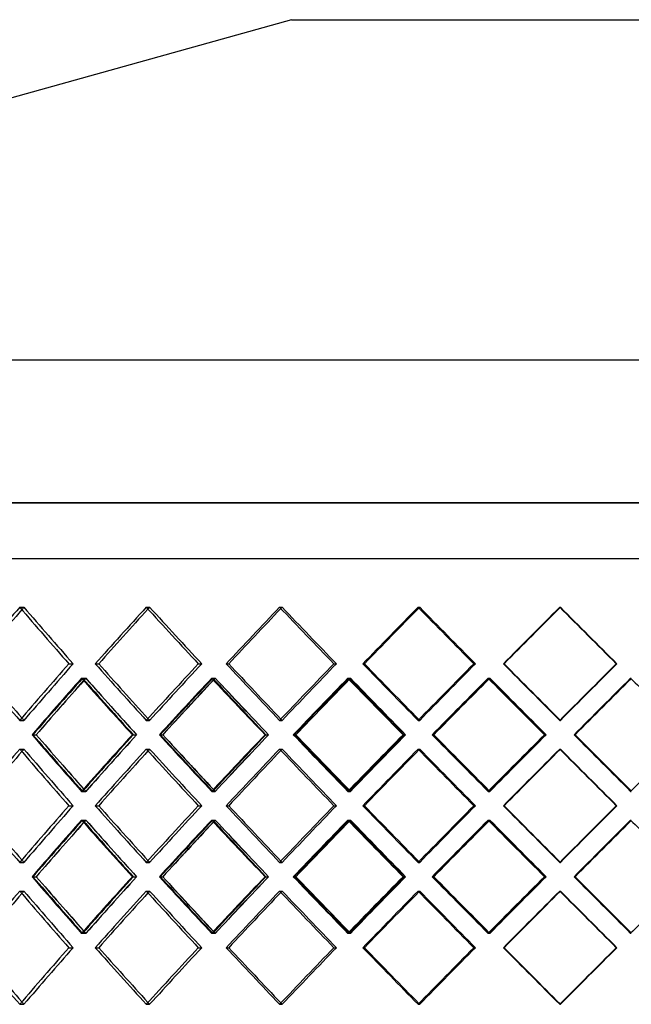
# Model space of a CAD drawing. Header units: millimetres. Extents: x -575 to 575, y -244 to 244.
# Tile 7 of 11: x -198 to -11, y -58 to 244. Entities that reach past the tile are written whole.
import ezdxf

# ---------------------------------------------------------------- set-up
doc = ezdxf.new("R2010")
doc.units = ezdxf.units.MM
doc.layers.add('HIDDEN', color=7, linetype='Continuous')
doc.layers.add('THICK', color=7, linetype='Continuous')

msp = doc.modelspace()

# ---------------------------------------------------------------- linework, layer by layer
at = {"layer": 'HIDDEN'}
for p, q in [((0, 96.08), (-575, 96.08)), ((-381.25, 79), (0, 79)), ((-198.17, 64.1), (-196.88, 64.1)), ((-198.17, 64.1), (-196.88, 64.1)), ((-159.42, 64.1), (-158.38, 64.1)), ((-159.42, 64.1), (-158.38, 64.1)), ((-118.59, 64.1), (-117.81, 64.1)), ((-118.59, 64.1), (-117.81, 64.1)), ((-76.21, 64.1), (-75.71, 64.1)), ((-76.21, 64.1), (-75.71, 64.1)), ((-32.84, 64.1), (-32.63, 64.1)), ((-32.84, 64.1), (-32.63, 64.1)), ((-183.12, 46.77), (-181.83, 46.77)), ((-183.12, 46.77), (-181.83, 46.77)), ((-175.02, 46.77), (-173.98, 46.77)), ((-143.48, 46.77), (-142.44, 46.77)), ((-143.48, 46.77), (-142.44, 46.77)), ((-134.95, 46.77), (-134.18, 46.77)), ((-101.98, 46.77), (-101.2, 46.77)), ((-101.98, 46.77), (-101.2, 46.77)), ((-93.12, 46.77), (-92.63, 46.77)), ((-59.14, 46.77), (-58.64, 46.77)), ((-59.14, 46.77), (-58.64, 46.77)), ((-50.08, 46.77), (-49.87, 46.77)), ((-15.53, 46.77), (-15.32, 46.77)), ((-15.53, 46.77), (-15.32, 46.77)), ((-179.24, 42.37), (-177.95, 42.37)), ((-178.93, 42.37), (-177.89, 42.37)), ((-139.39, 42.37), (-138.35, 42.37)), ((-139.06, 42.37), (-138.29, 42.37)), ((-97.73, 42.37), (-96.95, 42.37)), ((-97.39, 42.37), (-96.89, 42.37)), ((-54.79, 42.37), (-54.29, 42.37)), ((-54.44, 42.37), (-54.23, 42.37)), ((-11.13, 42.37), (-10.92, 42.37)), ((-198.17, 29.43), (-196.88, 29.43)), ((-198.17, 29.43), (-196.88, 29.43)), ((-159.42, 29.43), (-158.38, 29.43)), ((-159.42, 29.43), (-158.38, 29.43)), ((-118.59, 29.43), (-117.81, 29.43)), ((-118.59, 29.43), (-117.81, 29.43)), ((-76.21, 29.43), (-75.71, 29.43)), ((-76.21, 29.43), (-75.71, 29.43)), ((-32.84, 29.43), (-32.63, 29.43)), ((-32.84, 29.43), (-32.63, 29.43)), ((-194.13, 25.03), (-193.08, 25.03)), ((-163.68, 25.03), (-162.38, 25.03)), ((-163.4, 25.03), (-162.37, 25.03)), ((-155.13, 25.03), (-154.35, 25.03)), ((-123.05, 25.03), (-122, 25.03)), ((-122.76, 25.03), (-121.99, 25.03)), ((-114.11, 25.03), (-113.61, 25.03)), ((-80.81, 25.03), (-80.03, 25.03)), ((-80.51, 25.03), (-80.02, 25.03)), ((-71.6, 25.03), (-71.38, 25.03)), ((-37.52, 25.03), (-37.02, 25.03)), ((-37.22, 25.03), (-37, 25.03)), ((-198.17, 20.64), (-196.88, 20.64)), ((-198.17, 20.64), (-196.88, 20.64)), ((-159.42, 20.64), (-158.38, 20.64)), ((-159.42, 20.64), (-158.38, 20.64)), ((-118.59, 20.64), (-117.81, 20.64)), ((-118.59, 20.64), (-117.81, 20.64)), ((-76.21, 20.64), (-75.71, 20.64)), ((-76.21, 20.64), (-75.71, 20.64)), ((-32.84, 20.64), (-32.63, 20.64)), ((-32.84, 20.64), (-32.63, 20.64)), ((-179.24, 7.7), (-177.95, 7.7)), ((-178.93, 7.7), (-177.89, 7.7)), ((-139.39, 7.7), (-138.35, 7.7)), ((-139.06, 7.7), (-138.29, 7.7)), ((-97.73, 7.7), (-96.95, 7.7)), ((-97.39, 7.7), (-96.89, 7.7)), ((-54.79, 7.7), (-54.29, 7.7)), ((-54.44, 7.7), (-54.23, 7.7)), ((-11.13, 7.7), (-10.92, 7.7)), ((-183.12, 3.3), (-181.83, 3.3)), ((-183.12, 3.3), (-181.83, 3.3)), ((-175.02, 3.3), (-173.98, 3.3)), ((-143.48, 3.3), (-142.44, 3.3)), ((-143.48, 3.3), (-142.44, 3.3)), ((-134.95, 3.3), (-134.18, 3.3)), ((-101.98, 3.3), (-101.2, 3.3)), ((-101.98, 3.3), (-101.2, 3.3)), ((-93.12, 3.3), (-92.63, 3.3)), ((-59.14, 3.3), (-58.64, 3.3)), ((-59.14, 3.3), (-58.64, 3.3)), ((-50.08, 3.3), (-49.87, 3.3)), ((-15.53, 3.3), (-15.32, 3.3)), ((-15.53, 3.3), (-15.32, 3.3)), ((-179.24, -1.1), (-177.95, -1.1)), ((-178.93, -1.1), (-177.89, -1.1)), ((-139.39, -1.1), (-138.35, -1.1)), ((-139.06, -1.1), (-138.29, -1.1)), ((-97.73, -1.1), (-96.95, -1.1)), ((-97.39, -1.1), (-96.89, -1.1)), ((-54.79, -1.1), (-54.29, -1.1)), ((-54.44, -1.1), (-54.23, -1.1)), ((-11.13, -1.1), (-10.92, -1.1)), ((-198.17, -14.04), (-196.88, -14.04)), ((-198.17, -14.04), (-196.88, -14.04)), ((-159.42, -14.04), (-158.38, -14.04)), ((-159.42, -14.04), (-158.38, -14.04)), ((-118.59, -14.04), (-117.81, -14.04)), ((-118.59, -14.04), (-117.81, -14.04)), ((-76.21, -14.04), (-75.71, -14.04)), ((-76.21, -14.04), (-75.71, -14.04)), ((-32.84, -14.04), (-32.63, -14.04)), ((-32.84, -14.04), (-32.63, -14.04)), ((-194.13, -18.43), (-193.08, -18.43)), ((-163.68, -18.43), (-162.38, -18.43)), ((-163.4, -18.43), (-162.37, -18.43)), ((-155.13, -18.43), (-154.35, -18.43)), ((-123.05, -18.43), (-122, -18.43)), ((-122.76, -18.43), (-121.99, -18.43)), ((-114.11, -18.43), (-113.61, -18.43)), ((-80.81, -18.43), (-80.03, -18.43)), ((-80.51, -18.43), (-80.02, -18.43)), ((-71.6, -18.43), (-71.38, -18.43)), ((-37.52, -18.43), (-37.02, -18.43)), ((-37.22, -18.43), (-37, -18.43)), ((-198.17, -22.83), (-196.88, -22.83)), ((-198.17, -22.83), (-196.88, -22.83)), ((-159.42, -22.83), (-158.38, -22.83)), ((-159.42, -22.83), (-158.38, -22.83)), ((-118.59, -22.83), (-117.81, -22.83)), ((-118.59, -22.83), (-117.81, -22.83)), ((-76.21, -22.83), (-75.71, -22.83)), ((-76.21, -22.83), (-75.71, -22.83)), ((-32.84, -22.83), (-32.63, -22.83)), ((-32.84, -22.83), (-32.63, -22.83)), ((-179.24, -35.77), (-177.95, -35.77)), ((-178.93, -35.77), (-177.89, -35.77)), ((-139.39, -35.77), (-138.35, -35.77)), ((-139.06, -35.77), (-138.29, -35.77)), ((-97.73, -35.77), (-96.95, -35.77)), ((-97.39, -35.77), (-96.89, -35.77)), ((-54.79, -35.77), (-54.29, -35.77)), ((-54.44, -35.77), (-54.23, -35.77)), ((-11.13, -35.77), (-10.92, -35.77)), ((-183.12, -40.17), (-181.83, -40.17)), ((-183.12, -40.17), (-181.83, -40.17)), ((-175.02, -40.17), (-173.98, -40.17)), ((-143.48, -40.17), (-142.44, -40.17)), ((-143.48, -40.17), (-142.44, -40.17)), ((-134.95, -40.17), (-134.18, -40.17)), ((-101.98, -40.17), (-101.2, -40.17)), ((-101.98, -40.17), (-101.2, -40.17)), ((-93.12, -40.17), (-92.63, -40.17)), ((-59.14, -40.17), (-58.64, -40.17)), ((-59.14, -40.17), (-58.64, -40.17)), ((-50.08, -40.17), (-49.87, -40.17)), ((-15.53, -40.17), (-15.32, -40.17)), ((-15.53, -40.17), (-15.32, -40.17)), ((-198.17, -57.5), (-196.88, -57.5)), ((-198.17, -57.5), (-196.88, -57.5)), ((-159.42, -57.5), (-158.38, -57.5)), ((-159.42, -57.5), (-158.38, -57.5)), ((-118.59, -57.5), (-117.81, -57.5)), ((-118.59, -57.5), (-117.81, -57.5)), ((-76.21, -57.5), (-75.71, -57.5)), ((-76.21, -57.5), (-75.71, -57.5)), ((-32.84, -57.5), (-32.63, -57.5)), ((-32.84, -57.5), (-32.63, -57.5))]:
    msp.add_line(p, q, dxfattribs=at)
for centre, major_axis, ratio, start_param, end_param in [((0, 64.1), (-369.71, -369.71), 0.278179, -1.299477, -1.254284), ((0, 64.1), (367.3, 367.3), 0.278179, 1.842116, 1.844093), ((0, 64.1), (367.3, -367.3), 0.278179, -1.842116, -1.796626), ((0, 64.1), (-367.3, 367.3), 0.278179, 1.299477, 1.344967), ((0, 64.1), (-374.98, -374.98), 0.217537, -1.356597, -1.311404), ((0, 64.1), (372.54, 372.54), 0.217537, 1.784996, 1.786493), ((0, 64.1), (372.54, -372.54), 0.217537, -1.784996, -1.739506), ((0, 64.1), (-372.54, 372.54), 0.217537, 1.356597, 1.402086), ((0, 64.1), (-379.03, -379.03), 0.158384, -1.413717, -1.368524), ((0, 64.1), (376.56, 376.56), 0.158384, 1.727876, 1.728941), ((0, 64.1), (376.56, -376.56), 0.158384, -1.727876, -1.682386), ((0, 64.1), (-376.56, 376.56), 0.158384, 1.413717, 1.459206), ((0, 64.1), (-381.83, -381.83), 0.100294, -1.470837, -1.425643), ((0, 64.1), (379.35, -379.35), 0.100294, -1.670756, -1.625266), ((0, 64.1), (-379.35, 379.35), 0.100294, 1.470837, 1.516326), ((0, 64.1), (-383.4, -383.4), 0.042866, -1.527956, -1.482763), ((0, 64.1), (380.9, -380.9), 0.042866, -1.613636, -1.568147), ((0, 64.1), (-380.9, 380.9), 0.042866, 1.527956, 1.573446), ((0, 29.43), (-369.71, 369.71), 0.278179, 1.254284, 1.299477), ((0, 29.43), (367.3, 367.3), 0.278179, 1.796626, 1.842116), ((0, 29.43), (-367.3, -367.3), 0.278179, -1.344967, -1.299477), ((0, 29.43), (-374.98, 374.98), 0.217537, 1.311404, 1.356597), ((0, 29.43), (372.54, 372.54), 0.217537, 1.739506, 1.784996), ((0, 29.43), (-372.54, -372.54), 0.217537, -1.402086, -1.356597), ((0, 29.43), (-379.03, 379.03), 0.158384, 1.368524, 1.413717), ((0, 29.43), (376.56, 376.56), 0.158384, 1.682386, 1.727876), ((0, 29.43), (-376.56, -376.56), 0.158384, -1.459206, -1.413717), ((0, 29.43), (-381.83, 381.83), 0.100294, 1.425643, 1.470837), ((0, 29.43), (379.35, 379.35), 0.100294, 1.625266, 1.670756), ((0, 29.43), (-379.35, -379.35), 0.100294, -1.516326, -1.470837), ((0, 29.43), (-383.4, 383.4), 0.042866, 1.482763, 1.527956), ((0, 29.43), (380.9, 380.9), 0.042866, 1.568147, 1.613636), ((0, 29.43), (-380.9, -380.9), 0.042866, -1.573446, -1.527956), ((0, 64.1), (-374.98, -374.98), 0.217537, -1.299932, -1.254608), ((0, 20.64), (-374.98, 374.98), 0.217537, 1.299932, 1.34514), ((0, 20.64), (367.3, 367.3), 0.278179, 1.785079, 1.786997), ((0, 64.1), (-372.54, -372.54), 0.217537, -1.29956, -1.297559), ((0, 64.1), (367.3, -367.3), 0.278179, -1.785079, -1.739456), ((0, 20.64), (-372.54, 372.54), 0.217537, 1.29956, 1.345065), ((0, 64.1), (-379.03, -379.03), 0.158384, -1.357052, -1.311728), ((0, 20.64), (-379.03, 379.03), 0.158384, 1.357052, 1.40226), ((0, 20.64), (372.54, 372.54), 0.217537, 1.727959, 1.729424), ((0, 64.1), (-376.56, -376.56), 0.158384, -1.35668, -1.355133), ((0, 64.1), (372.54, -372.54), 0.217537, -1.727959, -1.682336), ((0, 20.64), (-376.56, 376.56), 0.158384, 1.35668, 1.402185), ((0, 64.1), (-381.83, -381.83), 0.100294, -1.414172, -1.368848), ((0, 20.64), (-381.83, 381.83), 0.100294, 1.414172, 1.45938), ((0, 20.64), (376.56, 376.56), 0.158384, 1.67084, 1.671889), ((0, 64.1), (-379.35, -379.35), 0.100294, -1.4138, -1.412667), ((0, 64.1), (376.56, -376.56), 0.158384, -1.67084, -1.625216), ((0, 20.64), (-379.35, 379.35), 0.100294, 1.4138, 1.459305), ((0, 64.1), (-383.4, -383.4), 0.042866, -1.471292, -1.425968), ((0, 20.64), (-383.4, 383.4), 0.042866, 1.471292, 1.5165), ((0, 64.1), (379.35, -379.35), 0.100294, -1.61372, -1.568096), ((0, 20.64), (-380.9, 380.9), 0.042866, 1.47092, 1.516425), ((0, 29.43), (367.3, -367.3), 0.278179, -1.844093, -1.842116), ((0, 29.43), (372.54, -372.54), 0.217537, -1.786493, -1.784996), ((0, 29.43), (376.56, -376.56), 0.158384, -1.728941, -1.727876), ((0, -14.04), (-374.98, 374.98), 0.217537, 1.254608, 1.299932), ((0, 29.43), (-374.98, -374.98), 0.217537, -1.34514, -1.299932), ((0, -14.04), (367.3, 367.3), 0.278179, 1.739456, 1.785079), ((0, 29.43), (-372.54, -372.54), 0.217537, -1.345065, -1.29956), ((0, -14.04), (-379.03, 379.03), 0.158384, 1.311728, 1.357052), ((0, 29.43), (-379.03, -379.03), 0.158384, -1.40226, -1.357052), ((0, -14.04), (372.54, 372.54), 0.217537, 1.682336, 1.727959), ((0, 29.43), (-376.56, -376.56), 0.158384, -1.402185, -1.35668), ((0, -14.04), (-381.83, 381.83), 0.100294, 1.368848, 1.414172), ((0, 29.43), (-381.83, -381.83), 0.100294, -1.45938, -1.414172), ((0, -14.04), (376.56, 376.56), 0.158384, 1.625216, 1.67084), ((0, 29.43), (-379.35, -379.35), 0.100294, -1.459305, -1.4138), ((0, -14.04), (-383.4, 383.4), 0.042866, 1.425968, 1.471292), ((0, 29.43), (-383.4, -383.4), 0.042866, -1.5165, -1.471292), ((0, -14.04), (379.35, 379.35), 0.100294, 1.568096, 1.61372), ((0, 29.43), (-380.9, -380.9), 0.042866, -1.516425, -1.47092), ((0, 20.64), (-369.71, -369.71), 0.278179, -1.299477, -1.254284), ((0, 20.64), (367.3, 367.3), 0.278179, 1.842116, 1.844093), ((0, 20.64), (367.3, -367.3), 0.278179, -1.842116, -1.796626), ((0, 20.64), (-367.3, 367.3), 0.278179, 1.299477, 1.344967), ((0, 20.64), (-374.98, -374.98), 0.217537, -1.356597, -1.311404), ((0, 20.64), (372.54, 372.54), 0.217537, 1.784996, 1.786493), ((0, 20.64), (372.54, -372.54), 0.217537, -1.784996, -1.739506), ((0, 20.64), (-372.54, 372.54), 0.217537, 1.356597, 1.402086), ((0, 20.64), (-379.03, -379.03), 0.158384, -1.413717, -1.368524), ((0, 20.64), (376.56, 376.56), 0.158384, 1.727876, 1.728941), ((0, 20.64), (376.56, -376.56), 0.158384, -1.727876, -1.682386), ((0, 20.64), (-376.56, 376.56), 0.158384, 1.413717, 1.459206), ((0, 20.64), (-381.83, -381.83), 0.100294, -1.470837, -1.425643), ((0, 20.64), (379.35, -379.35), 0.100294, -1.670756, -1.625266), ((0, 20.64), (-379.35, 379.35), 0.100294, 1.470837, 1.516326), ((0, 20.64), (-383.4, -383.4), 0.042866, -1.527956, -1.482763), ((0, 20.64), (380.9, -380.9), 0.042866, -1.613636, -1.568147), ((0, 20.64), (-380.9, 380.9), 0.042866, 1.527956, 1.573446), ((0, 29.43), (367.3, -367.3), 0.278179, -1.786997, -1.785079), ((0, -14.04), (-372.54, 372.54), 0.217537, 1.297559, 1.29956), ((0, 29.43), (372.54, -372.54), 0.217537, -1.729424, -1.727959), ((0, -14.04), (-376.56, 376.56), 0.158384, 1.355133, 1.35668), ((0, 29.43), (376.56, -376.56), 0.158384, -1.671889, -1.67084), ((0, -14.04), (-379.35, 379.35), 0.100294, 1.412667, 1.4138), ((0, -14.04), (-369.71, 369.71), 0.278179, 1.254284, 1.299477), ((0, -14.04), (367.3, 367.3), 0.278179, 1.796626, 1.842116), ((0, -14.04), (-367.3, -367.3), 0.278179, -1.344967, -1.299477), ((0, -14.04), (-374.98, 374.98), 0.217537, 1.311404, 1.356597), ((0, -14.04), (372.54, 372.54), 0.217537, 1.739506, 1.784996), ((0, -14.04), (-372.54, -372.54), 0.217537, -1.402086, -1.356597), ((0, -14.04), (-379.03, 379.03), 0.158384, 1.368524, 1.413717), ((0, -14.04), (376.56, 376.56), 0.158384, 1.682386, 1.727876), ((0, -14.04), (-376.56, -376.56), 0.158384, -1.459206, -1.413717), ((0, -14.04), (-381.83, 381.83), 0.100294, 1.425643, 1.470837), ((0, -14.04), (379.35, 379.35), 0.100294, 1.625266, 1.670756), ((0, -14.04), (-379.35, -379.35), 0.100294, -1.516326, -1.470837), ((0, -14.04), (-383.4, 383.4), 0.042866, 1.482763, 1.527956), ((0, -14.04), (380.9, 380.9), 0.042866, 1.568147, 1.613636), ((0, -14.04), (-380.9, -380.9), 0.042866, -1.573446, -1.527956), ((0, 20.64), (-374.98, -374.98), 0.217537, -1.299932, -1.254608), ((0, -22.83), (-374.98, 374.98), 0.217537, 1.299932, 1.34514), ((0, -22.83), (367.3, 367.3), 0.278179, 1.785079, 1.786997), ((0, 20.64), (-372.54, -372.54), 0.217537, -1.29956, -1.297559), ((0, 20.64), (367.3, -367.3), 0.278179, -1.785079, -1.739456), ((0, -22.83), (-372.54, 372.54), 0.217537, 1.29956, 1.345065), ((0, 20.64), (-379.03, -379.03), 0.158384, -1.357052, -1.311728), ((0, -22.83), (-379.03, 379.03), 0.158384, 1.357052, 1.40226), ((0, -22.83), (372.54, 372.54), 0.217537, 1.727959, 1.729424), ((0, 20.64), (-376.56, -376.56), 0.158384, -1.35668, -1.355133), ((0, 20.64), (372.54, -372.54), 0.217537, -1.727959, -1.682336), ((0, -22.83), (-376.56, 376.56), 0.158384, 1.35668, 1.402185), ((0, 20.64), (-381.83, -381.83), 0.100294, -1.414172, -1.368848), ((0, -22.83), (-381.83, 381.83), 0.100294, 1.414172, 1.45938), ((0, -22.83), (376.56, 376.56), 0.158384, 1.67084, 1.671889), ((0, 20.64), (-379.35, -379.35), 0.100294, -1.4138, -1.412667), ((0, 20.64), (376.56, -376.56), 0.158384, -1.67084, -1.625216), ((0, -22.83), (-379.35, 379.35), 0.100294, 1.4138, 1.459305), ((0, 20.64), (-383.4, -383.4), 0.042866, -1.471292, -1.425968), ((0, -22.83), (-383.4, 383.4), 0.042866, 1.471292, 1.5165), ((0, 20.64), (379.35, -379.35), 0.100294, -1.61372, -1.568096), ((0, -22.83), (-380.9, 380.9), 0.042866, 1.47092, 1.516425), ((0, -14.04), (367.3, -367.3), 0.278179, -1.844093, -1.842116), ((0, -14.04), (372.54, -372.54), 0.217537, -1.786493, -1.784996), ((0, -14.04), (376.56, -376.56), 0.158384, -1.728941, -1.727876), ((0, -57.5), (-374.98, 374.98), 0.217537, 1.254608, 1.299932), ((0, -14.04), (-374.98, -374.98), 0.217537, -1.34514, -1.299932), ((0, -57.5), (367.3, 367.3), 0.278179, 1.739456, 1.785079), ((0, -14.04), (-372.54, -372.54), 0.217537, -1.345065, -1.29956), ((0, -57.5), (-379.03, 379.03), 0.158384, 1.311728, 1.357052), ((0, -14.04), (-379.03, -379.03), 0.158384, -1.40226, -1.357052), ((0, -57.5), (372.54, 372.54), 0.217537, 1.682336, 1.727959), ((0, -14.04), (-376.56, -376.56), 0.158384, -1.402185, -1.35668), ((0, -57.5), (-381.83, 381.83), 0.100294, 1.368848, 1.414172), ((0, -14.04), (-381.83, -381.83), 0.100294, -1.45938, -1.414172), ((0, -57.5), (376.56, 376.56), 0.158384, 1.625216, 1.67084), ((0, -14.04), (-379.35, -379.35), 0.100294, -1.459305, -1.4138), ((0, -57.5), (-383.4, 383.4), 0.042866, 1.425968, 1.471292), ((0, -14.04), (-383.4, -383.4), 0.042866, -1.5165, -1.471292), ((0, -57.5), (379.35, 379.35), 0.100294, 1.568096, 1.61372), ((0, -14.04), (-380.9, -380.9), 0.042866, -1.516425, -1.47092), ((0, -22.83), (-369.71, -369.71), 0.278179, -1.299477, -1.254284), ((0, -22.83), (367.3, 367.3), 0.278179, 1.842116, 1.844093), ((0, -22.83), (367.3, -367.3), 0.278179, -1.842116, -1.796626), ((0, -22.83), (-367.3, 367.3), 0.278179, 1.299477, 1.344967), ((0, -22.83), (-374.98, -374.98), 0.217537, -1.356597, -1.311404), ((0, -22.83), (372.54, 372.54), 0.217537, 1.784996, 1.786493), ((0, -22.83), (372.54, -372.54), 0.217537, -1.784996, -1.739506), ((0, -22.83), (-372.54, 372.54), 0.217537, 1.356597, 1.402086), ((0, -22.83), (-379.03, -379.03), 0.158384, -1.413717, -1.368524), ((0, -22.83), (376.56, 376.56), 0.158384, 1.727876, 1.728941), ((0, -22.83), (376.56, -376.56), 0.158384, -1.727876, -1.682386), ((0, -22.83), (-376.56, 376.56), 0.158384, 1.413717, 1.459206), ((0, -22.83), (-381.83, -381.83), 0.100294, -1.470837, -1.425643), ((0, -22.83), (379.35, -379.35), 0.100294, -1.670756, -1.625266), ((0, -22.83), (-379.35, 379.35), 0.100294, 1.470837, 1.516326), ((0, -22.83), (-383.4, -383.4), 0.042866, -1.527956, -1.482763), ((0, -22.83), (380.9, -380.9), 0.042866, -1.613636, -1.568147), ((0, -22.83), (-380.9, 380.9), 0.042866, 1.527956, 1.573446), ((0, -14.04), (367.3, -367.3), 0.278179, -1.786997, -1.785079), ((0, -57.5), (-372.54, 372.54), 0.217537, 1.297559, 1.29956), ((0, -14.04), (372.54, -372.54), 0.217537, -1.729424, -1.727959), ((0, -57.5), (-376.56, 376.56), 0.158384, 1.355133, 1.35668), ((0, -14.04), (376.56, -376.56), 0.158384, -1.671889, -1.67084), ((0, -57.5), (-379.35, 379.35), 0.100294, 1.412667, 1.4138), ((0, -57.5), (-369.71, 369.71), 0.278179, 1.254284, 1.299477), ((0, -57.5), (367.3, 367.3), 0.278179, 1.796626, 1.842116), ((0, -57.5), (-367.3, -367.3), 0.278179, -1.344967, -1.299477), ((0, -57.5), (-374.98, 374.98), 0.217537, 1.311404, 1.356597), ((0, -57.5), (372.54, 372.54), 0.217537, 1.739506, 1.784996), ((0, -57.5), (-372.54, -372.54), 0.217537, -1.402086, -1.356597), ((0, -57.5), (-379.03, 379.03), 0.158384, 1.368524, 1.413717), ((0, -57.5), (376.56, 376.56), 0.158384, 1.682386, 1.727876), ((0, -57.5), (-376.56, -376.56), 0.158384, -1.459206, -1.413717), ((0, -57.5), (-381.83, 381.83), 0.100294, 1.425643, 1.470837), ((0, -57.5), (379.35, 379.35), 0.100294, 1.625266, 1.670756), ((0, -57.5), (-379.35, -379.35), 0.100294, -1.516326, -1.470837), ((0, -57.5), (-383.4, 383.4), 0.042866, 1.482763, 1.527956), ((0, -57.5), (380.9, 380.9), 0.042866, 1.568147, 1.613636), ((0, -57.5), (-380.9, -380.9), 0.042866, -1.573446, -1.527956), ((0, -57.5), (367.3, -367.3), 0.278179, -1.844093, -1.842116), ((0, -57.5), (372.54, -372.54), 0.217537, -1.786493, -1.784996), ((0, -57.5), (376.56, -376.56), 0.158384, -1.728941, -1.727876)]:
    msp.add_ellipse(centre, major_axis=major_axis, ratio=ratio, start_param=start_param, end_param=end_param, dxfattribs=at)
at = {"layer": 'THICK'}
for p, q in [((-115, 244), (-487.4, 139.88)), ((-115, 244), (0, 244)), ((-531.2, 139.88), (0, 139.88)), ((-575, 96.08), (0, 96.08)), ((-575, 79), (0, 79)), ((-175.02, 46.77), (-173.98, 46.77)), ((-134.95, 46.77), (-134.18, 46.77)), ((-93.12, 46.77), (-92.63, 46.77)), ((-50.08, 46.77), (-49.87, 46.77)), ((-194.39, 25.03), (-193.1, 25.03)), ((-155.41, 25.03), (-154.37, 25.03)), ((-114.4, 25.03), (-113.62, 25.03)), ((-71.9, 25.03), (-71.4, 25.03)), ((-28.46, 25.03), (-28.24, 25.03)), ((-28.15, 25.03), (-28.22, 25.03)), ((-175.02, 3.3), (-173.98, 3.3)), ((-134.95, 3.3), (-134.18, 3.3)), ((-93.12, 3.3), (-92.63, 3.3)), ((-50.08, 3.3), (-49.87, 3.3)), ((-194.39, -18.43), (-193.1, -18.43)), ((-155.41, -18.43), (-154.37, -18.43)), ((-114.4, -18.43), (-113.62, -18.43)), ((-71.9, -18.43), (-71.4, -18.43)), ((-28.46, -18.43), (-28.24, -18.43)), ((-28.15, -18.43), (-28.22, -18.43)), ((-175.02, -40.17), (-173.98, -40.17)), ((-134.95, -40.17), (-134.18, -40.17)), ((-93.12, -40.17), (-92.63, -40.17)), ((-50.08, -40.17), (-49.87, -40.17))]:
    msp.add_line(p, q, dxfattribs=at)
for centre, major_axis, ratio, start_param, end_param in [((0, 64.1), (367.3, 367.3), 0.278179, 1.844093, 1.887605), ((0, 64.1), (369.71, -369.71), 0.278179, -1.842116, -1.796923), ((0, 64.1), (374.98, 374.98), 0.217537, 1.784996, 1.830189), ((0, 64.1), (372.54, 372.54), 0.217537, 1.786493, 1.830485), ((0, 64.1), (374.98, -374.98), 0.217537, -1.784996, -1.739803), ((0, 64.1), (379.03, 379.03), 0.158384, 1.727876, 1.773069), ((0, 64.1), (376.56, 376.56), 0.158384, 1.728941, 1.773366), ((0, 64.1), (379.03, -379.03), 0.158384, -1.727876, -1.682683), ((0, 64.1), (381.83, 381.83), 0.100294, 1.670756, 1.715949), ((0, 64.1), (379.35, 379.35), 0.100294, 1.67142, 1.716246), ((0, 64.1), (381.83, -381.83), 0.100294, -1.670756, -1.625563), ((0, 64.1), (383.4, 383.4), 0.042866, 1.613636, 1.658829), ((0, 64.1), (380.9, 380.9), 0.042866, 1.613918, 1.659126), ((0, 64.1), (383.4, -383.4), 0.042866, -1.613636, -1.568443), ((0, 29.43), (369.71, -369.71), 0.278179, -1.887309, -1.842116), ((0, 29.43), (367.3, -367.3), 0.278179, -1.887605, -1.844093), ((0, 29.43), (369.71, 369.71), 0.278179, 1.796923, 1.842116), ((0, 29.43), (374.98, -374.98), 0.217537, -1.830189, -1.784996), ((0, 29.43), (372.54, -372.54), 0.217537, -1.830485, -1.786493), ((0, 29.43), (374.98, 374.98), 0.217537, 1.739803, 1.784996), ((0, 29.43), (379.03, -379.03), 0.158384, -1.773069, -1.727876), ((0, 29.43), (376.56, -376.56), 0.158384, -1.773366, -1.728941), ((0, 29.43), (379.03, 379.03), 0.158384, 1.682683, 1.727876), ((0, 29.43), (381.83, -381.83), 0.100294, -1.715949, -1.670756), ((0, 29.43), (379.35, -379.35), 0.100294, -1.716246, -1.67142), ((0, 29.43), (381.83, 381.83), 0.100294, 1.625563, 1.670756), ((0, 29.43), (383.4, -383.4), 0.042866, -1.658829, -1.613636), ((0, 29.43), (380.9, -380.9), 0.042866, -1.659126, -1.613918), ((0, 29.43), (383.4, 383.4), 0.042866, 1.568443, 1.613636), ((0, 20.64), (369.71, 369.71), 0.278179, 1.785451, 1.830659), ((0, 64.1), (369.71, -369.71), 0.278179, -1.785451, -1.740127), ((0, 20.64), (374.98, 374.98), 0.217537, 1.728331, 1.773539), ((0, 64.1), (374.98, -374.98), 0.217537, -1.728331, -1.683007), ((0, 20.64), (379.03, 379.03), 0.158384, 1.671212, 1.716419), ((0, 64.1), (379.03, -379.03), 0.158384, -1.671212, -1.625887), ((0, 20.64), (381.83, 381.83), 0.100294, 1.614092, 1.659299), ((0, 64.1), (381.83, -381.83), 0.100294, -1.614092, -1.568768), ((0, 20.64), (383.4, 383.4), 0.042866, 1.556972, 1.60218), ((0, 20.64), (380.9, 380.9), 0.042866, 1.556881, 1.602104), ((0, 64.1), (381.21, 381.21), 0.014281, -1.659176, -1.613918), ((0, 64.1), (383.4, -383.4), 0.042866, -1.556972, -1.527956), ((0, 20.64), (367.3, 367.3), 0.278179, 1.786997, 1.830584), ((0, 64.1), (-372.54, -372.54), 0.217537, -1.297559, -1.253937), ((0, 20.64), (372.54, 372.54), 0.217537, 1.729424, 1.773464), ((0, 64.1), (-376.56, -376.56), 0.158384, -1.355133, -1.311057), ((0, 20.64), (376.56, 376.56), 0.158384, 1.671889, 1.716344), ((0, 64.1), (-379.35, -379.35), 0.100294, -1.412667, -1.368177), ((0, 20.64), (379.35, 379.35), 0.100294, 1.614379, 1.659224), ((0, 64.1), (-380.9, -380.9), 0.042866, -1.470178, -1.425297), ((0, 64.1), (383.71, 383.71), 0.014281, -1.658505, -1.613637), ((0, 29.43), (369.71, -369.71), 0.278179, -1.830659, -1.785451), ((0, 29.43), (367.3, -367.3), 0.278179, -1.830584, -1.786997), ((0, -14.04), (-372.54, 372.54), 0.217537, 1.253937, 1.297559), ((0, -14.04), (369.71, 369.71), 0.278179, 1.740127, 1.785451), ((0, 29.43), (374.98, -374.98), 0.217537, -1.773539, -1.728331), ((0, 29.43), (372.54, -372.54), 0.217537, -1.773464, -1.729424), ((0, -14.04), (-376.56, 376.56), 0.158384, 1.311057, 1.355133), ((0, -14.04), (374.98, 374.98), 0.217537, 1.683007, 1.728331), ((0, 29.43), (379.03, -379.03), 0.158384, -1.716419, -1.671212), ((0, 29.43), (376.56, -376.56), 0.158384, -1.716344, -1.671889), ((0, -14.04), (-379.35, 379.35), 0.100294, 1.368177, 1.412667), ((0, -14.04), (379.03, 379.03), 0.158384, 1.625887, 1.671212), ((0, 29.43), (381.83, -381.83), 0.100294, -1.659299, -1.614092), ((0, 29.43), (379.35, -379.35), 0.100294, -1.659224, -1.614379), ((0, -14.04), (-380.9, 380.9), 0.042866, 1.425297, 1.470178), ((0, -14.04), (381.83, 381.83), 0.100294, 1.568768, 1.614092), ((0, 29.43), (383.4, -383.4), 0.042866, -1.60218, -1.556972), ((0, 29.43), (380.9, -380.9), 0.042866, -1.602104, -1.556881), ((0, -14.04), (381.21, -381.21), 0.014281, 1.613918, 1.659176), ((0, -14.04), (383.71, -383.71), 0.014281, 1.613637, 1.658505), ((0, 20.64), (367.3, 367.3), 0.278179, 1.844093, 1.887605), ((0, 20.64), (369.71, -369.71), 0.278179, -1.842116, -1.796923), ((0, 20.64), (374.98, 374.98), 0.217537, 1.784996, 1.830189), ((0, 20.64), (372.54, 372.54), 0.217537, 1.786493, 1.830485), ((0, 20.64), (374.98, -374.98), 0.217537, -1.784996, -1.739803), ((0, 20.64), (379.03, 379.03), 0.158384, 1.727876, 1.773069), ((0, 20.64), (376.56, 376.56), 0.158384, 1.728941, 1.773366), ((0, 20.64), (379.03, -379.03), 0.158384, -1.727876, -1.682683), ((0, 20.64), (381.83, 381.83), 0.100294, 1.670756, 1.715949), ((0, 20.64), (379.35, 379.35), 0.100294, 1.67142, 1.716246), ((0, 20.64), (381.83, -381.83), 0.100294, -1.670756, -1.625563), ((0, 20.64), (383.4, 383.4), 0.042866, 1.613636, 1.658829), ((0, 20.64), (380.9, 380.9), 0.042866, 1.613918, 1.659126), ((0, 20.64), (383.4, -383.4), 0.042866, -1.613636, -1.568443), ((0, -14.04), (383.4, 383.4), 0.042866, 1.527956, 1.556972), ((0, -14.04), (369.71, -369.71), 0.278179, -1.887309, -1.842116), ((0, -14.04), (367.3, -367.3), 0.278179, -1.887605, -1.844093), ((0, -14.04), (369.71, 369.71), 0.278179, 1.796923, 1.842116), ((0, -14.04), (374.98, -374.98), 0.217537, -1.830189, -1.784996), ((0, -14.04), (372.54, -372.54), 0.217537, -1.830485, -1.786493), ((0, -14.04), (374.98, 374.98), 0.217537, 1.739803, 1.784996), ((0, -14.04), (379.03, -379.03), 0.158384, -1.773069, -1.727876), ((0, -14.04), (376.56, -376.56), 0.158384, -1.773366, -1.728941), ((0, -14.04), (379.03, 379.03), 0.158384, 1.682683, 1.727876), ((0, -14.04), (381.83, -381.83), 0.100294, -1.715949, -1.670756), ((0, -14.04), (379.35, -379.35), 0.100294, -1.716246, -1.67142), ((0, -14.04), (381.83, 381.83), 0.100294, 1.625563, 1.670756), ((0, -14.04), (383.4, -383.4), 0.042866, -1.658829, -1.613636), ((0, -14.04), (380.9, -380.9), 0.042866, -1.659126, -1.613918), ((0, -14.04), (383.4, 383.4), 0.042866, 1.568443, 1.613636), ((0, -22.83), (369.71, 369.71), 0.278179, 1.785451, 1.830659), ((0, -22.83), (367.3, 367.3), 0.278179, 1.786997, 1.830584), ((0, 20.64), (-372.54, -372.54), 0.217537, -1.297559, -1.253937), ((0, 20.64), (369.71, -369.71), 0.278179, -1.785451, -1.740127), ((0, -22.83), (374.98, 374.98), 0.217537, 1.728331, 1.773539), ((0, -22.83), (372.54, 372.54), 0.217537, 1.729424, 1.773464), ((0, 20.64), (-376.56, -376.56), 0.158384, -1.355133, -1.311057), ((0, 20.64), (374.98, -374.98), 0.217537, -1.728331, -1.683007), ((0, -22.83), (379.03, 379.03), 0.158384, 1.671212, 1.716419), ((0, -22.83), (376.56, 376.56), 0.158384, 1.671889, 1.716344), ((0, 20.64), (-379.35, -379.35), 0.100294, -1.412667, -1.368177), ((0, 20.64), (379.03, -379.03), 0.158384, -1.671212, -1.625887), ((0, -22.83), (381.83, 381.83), 0.100294, 1.614092, 1.659299), ((0, -22.83), (379.35, 379.35), 0.100294, 1.614379, 1.659224), ((0, 20.64), (-380.9, -380.9), 0.042866, -1.470178, -1.425297), ((0, 20.64), (381.83, -381.83), 0.100294, -1.614092, -1.568768), ((0, -22.83), (383.4, 383.4), 0.042866, 1.556972, 1.60218), ((0, -22.83), (380.9, 380.9), 0.042866, 1.556881, 1.602104), ((0, 20.64), (381.21, 381.21), 0.014281, -1.659176, -1.613918), ((0, 20.64), (383.71, 383.71), 0.014281, -1.658505, -1.613637), ((0, 20.64), (383.4, -383.4), 0.042866, -1.556972, -1.527956), ((0, -14.04), (369.71, -369.71), 0.278179, -1.830659, -1.785451), ((0, -14.04), (367.3, -367.3), 0.278179, -1.830584, -1.786997), ((0, -57.5), (-372.54, 372.54), 0.217537, 1.253937, 1.297559), ((0, -57.5), (369.71, 369.71), 0.278179, 1.740127, 1.785451), ((0, -14.04), (374.98, -374.98), 0.217537, -1.773539, -1.728331), ((0, -14.04), (372.54, -372.54), 0.217537, -1.773464, -1.729424), ((0, -57.5), (-376.56, 376.56), 0.158384, 1.311057, 1.355133), ((0, -57.5), (374.98, 374.98), 0.217537, 1.683007, 1.728331), ((0, -14.04), (379.03, -379.03), 0.158384, -1.716419, -1.671212), ((0, -14.04), (376.56, -376.56), 0.158384, -1.716344, -1.671889), ((0, -57.5), (-379.35, 379.35), 0.100294, 1.368177, 1.412667), ((0, -57.5), (379.03, 379.03), 0.158384, 1.625887, 1.671212), ((0, -14.04), (381.83, -381.83), 0.100294, -1.659299, -1.614092), ((0, -14.04), (379.35, -379.35), 0.100294, -1.659224, -1.614379), ((0, -57.5), (-380.9, 380.9), 0.042866, 1.425297, 1.470178), ((0, -57.5), (381.83, 381.83), 0.100294, 1.568768, 1.614092), ((0, -14.04), (383.4, -383.4), 0.042866, -1.60218, -1.556972), ((0, -14.04), (380.9, -380.9), 0.042866, -1.602104, -1.556881), ((0, -57.5), (381.21, -381.21), 0.014281, 1.613918, 1.659176), ((0, -57.5), (383.71, -383.71), 0.014281, 1.613637, 1.658505), ((0, -22.83), (367.3, 367.3), 0.278179, 1.844093, 1.887605), ((0, -22.83), (369.71, -369.71), 0.278179, -1.842116, -1.796923), ((0, -22.83), (374.98, 374.98), 0.217537, 1.784996, 1.830189), ((0, -22.83), (372.54, 372.54), 0.217537, 1.786493, 1.830485), ((0, -22.83), (374.98, -374.98), 0.217537, -1.784996, -1.739803), ((0, -22.83), (379.03, 379.03), 0.158384, 1.727876, 1.773069), ((0, -22.83), (376.56, 376.56), 0.158384, 1.728941, 1.773366), ((0, -22.83), (379.03, -379.03), 0.158384, -1.727876, -1.682683), ((0, -22.83), (381.83, 381.83), 0.100294, 1.670756, 1.715949), ((0, -22.83), (379.35, 379.35), 0.100294, 1.67142, 1.716246), ((0, -22.83), (381.83, -381.83), 0.100294, -1.670756, -1.625563), ((0, -22.83), (383.4, 383.4), 0.042866, 1.613636, 1.658829), ((0, -22.83), (380.9, 380.9), 0.042866, 1.613918, 1.659126), ((0, -22.83), (383.4, -383.4), 0.042866, -1.613636, -1.568443), ((0, -57.5), (383.4, 383.4), 0.042866, 1.527956, 1.556972), ((0, -57.5), (369.71, -369.71), 0.278179, -1.887309, -1.842116), ((0, -57.5), (367.3, -367.3), 0.278179, -1.887605, -1.844093), ((0, -57.5), (369.71, 369.71), 0.278179, 1.796923, 1.842116), ((0, -57.5), (374.98, -374.98), 0.217537, -1.830189, -1.784996), ((0, -57.5), (372.54, -372.54), 0.217537, -1.830485, -1.786493), ((0, -57.5), (374.98, 374.98), 0.217537, 1.739803, 1.784996), ((0, -57.5), (379.03, -379.03), 0.158384, -1.773069, -1.727876), ((0, -57.5), (376.56, -376.56), 0.158384, -1.773366, -1.728941), ((0, -57.5), (379.03, 379.03), 0.158384, 1.682683, 1.727876), ((0, -57.5), (381.83, -381.83), 0.100294, -1.715949, -1.670756), ((0, -57.5), (379.35, -379.35), 0.100294, -1.716246, -1.67142), ((0, -57.5), (381.83, 381.83), 0.100294, 1.625563, 1.670756), ((0, -57.5), (383.4, -383.4), 0.042866, -1.658829, -1.613636), ((0, -57.5), (380.9, -380.9), 0.042866, -1.659126, -1.613918), ((0, -57.5), (383.4, 383.4), 0.042866, 1.568443, 1.613636)]:
    msp.add_ellipse(centre, major_axis=major_axis, ratio=ratio, start_param=start_param, end_param=end_param, dxfattribs=at)

doc.saveas('drawing.dxf')
